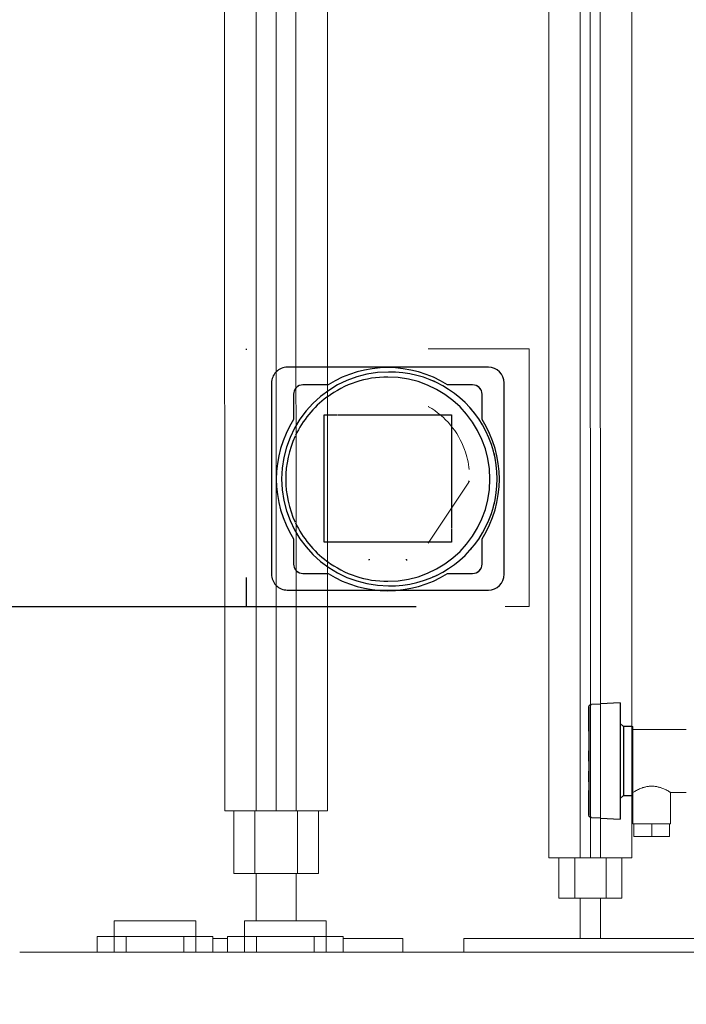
# Model space of a CAD drawing. Header units: millimetres. Extents: x -9182 to -5604, y -634 to 2880.
# Tile 5 of 14: x -8801 to -8589, y 1883 to 2197. Entities that reach past the tile are written whole.
import ezdxf

# ---------------------------------------------------------------- set-up
doc = ezdxf.new("R2010")
doc.units = ezdxf.units.MM
for name, color, linetype, lineweight in [('A-ANNO-DIMS', 211, 'Continuous', 30), ('A-ANNO-DIMS-20', 211, 'Continuous', 30), ('A-DETL-THIN', 151, 'Continuous', 25), ('A-WALL', 113, 'Continuous', 25), ('E-ELEC-FIXT', 91, 'Continuous', 18), ('M-EQPM', 50, 'Continuous', 18), ('P-PIPE', 3, 'Continuous', 18), ('P-PIPE-CNTR', 3, 'Continuous', 18)]:
    doc.layers.add(name, color=color, linetype=linetype, lineweight=lineweight)
doc.styles.add('Trebuchet MS', font='trebuc.ttf', dxfattribs={"height": 50})
doc.dimstyles.new('Cotes_linéaires', dxfattribs={"dimscale": 304.8, "dimtxt": 51.547545, "dimasz": 0.164042, "dimexe": 0.164042, "dimexo": 0.0625, "dimgap": 0.013123, "dimtad": 1, "dimdec": 0, "dimzin": 0, "dimdsep": 46, "dimtxsty": 'Trebuchet MS', "dimblk1": 'OBLIQUE', "dimblk2": 'OBLIQUE', "dimsah": 1, "dimcen": 0.09, "dimdle": 0.164042, "dimazin": 0, "dimtfac": 1, "dimtdec": 4, "dimtix": 1, "dimtmove": 0, "dimatfit": 3, "dimfxl": 0.328084, "dimfxlon": 1, "dimtvp": 1, "dimtfill": 1, "dimtolj": 1, "dimtzin": 0, "dimarcsym": 2})

# ---------------------------------------------------------------- blocks, each defined once
blk = doc.blocks.new('Legrand Sorties de câbles - Prise courant-1079661-Elévation Sud')
at = {"layer": 'A-DETL-THIN'}
for p, q in [((-8657.76, 2049.67), (-8657.54, 2050)), ((-8689.59, 2024.77), (-8689.59, 2024.67)), ((-8677.58, 2024.66), (-8677.58, 2024.77))]:
    blk.add_line(p, q, dxfattribs=at)
at = {"layer": 'E-ELEC-FIXT'}
for p, q in [((-8670.78, 2030.16), (-8657.83, 2049.56)), ((-8689.59, 2024.91), (-8689.59, 2024.77)), ((-8689.59, 2024.91), (-8689.33, 2024.89)), ((-8677.83, 2024.89), (-8677.58, 2024.9)), ((-8677.58, 2024.77), (-8677.58, 2024.9))]:
    blk.add_line(p, q, dxfattribs=at)
blk = doc.blocks.new('Legrand Boite encastrement batibox 1 poste1 - 1 poste-1079662-Elévation Sud')
at = {"layer": 'A-DETL-THIN'}
for p, q in [((-8702.84, 2080.49), (-8710.58, 2080.49)), ((-8702.56, 2080.49), (-8702.74, 2080.49)), ((-8656.58, 2080.49), (-8664.6, 2080.49)), ((-8713.58, 2077.49), (-8713.58, 2069.47)), ((-8653.58, 2069.47), (-8653.58, 2077.49)), ((-8713.58, 2031.51), (-8713.58, 2023.49)), ((-8653.58, 2023.49), (-8653.58, 2031.51)), ((-8710.58, 2020.49), (-8702.82, 2020.49)), ((-8702.72, 2020.49), (-8702.56, 2020.49)), ((-8664.6, 2020.49), (-8656.58, 2020.49))]:
    blk.add_line(p, q, dxfattribs=at)
for centre, radius, start, end in [((-8683.58, 2050.49), 35.5, 57.6795, 122.3205), ((-8710.58, 2077.49), 3, 90, 136.2242), ((-8683.58, 2050.49), 32.5, 90, 126.4839), ((-8683.58, 2050.49), 32.5, 270, 90), ((-8656.58, 2077.49), 3, 360, 90), ((-8710.58, 2077.49), 3, 139.345, 180), ((-8710.58, 2077.49), 3, 139.345, 150), ((-8710.58, 2077.49), 3, 120, 136.2242), ((-8656.58, 2077.49), 3, 30, 60), ((-8683.58, 2050.49), 32.5, 126.705, 154.671), ((-8683.58, 2050.49), 35.5, 147.6795, 212.3205), ((-8683.58, 2050.49), 35.5, 327.6795, 32.3205), ((-8683.58, 2050.49), 32.5, 155.1291, 204.8986), ((-8683.58, 2050.49), 32.5, 205.3572, 233.3204), ((-8683.58, 2050.49), 32.5, 233.5416, 270), ((-8710.58, 2023.49), 3, 180, 221.0571), ((-8710.58, 2023.49), 3, 210, 221.0571), ((-8710.58, 2023.49), 3, 225, 240), ((-8710.58, 2023.49), 3, 225, 270), ((-8656.58, 2023.49), 3, 270, 0), ((-8656.58, 2023.49), 3, 300, 330), ((-8683.58, 2050.49), 35.5, 237.6795, 302.3205)]:
    blk.add_arc(centre, radius, start, end, dxfattribs=at)
blk = doc.blocks.new('Legrand plaque2 - 1 poste-1079663-Elévation Sud')
at = {"layer": 'A-DETL-THIN'}
blk.add_line((-8728.58, 2091.62), (-8728.58, 2092), dxfattribs=at)
at = {"layer": 'A-DETL-THIN', "flags": 128}
blk.add_lwpolyline([(-8728.58, 2010), (-8728.58, 2010.38), (-8728.58, 2011.52), (-8728.58, 2013.39), (-8728.58, 2015.97), (-8728.58, 2019.2)], dxfattribs=at)
at = {"layer": 'E-ELEC-FIXT'}
for p, q in [((-8638.58, 2092), (-8670.79, 2092)), ((-8646.21, 2010), (-8638.58, 2010))]:
    blk.add_line(p, q, dxfattribs=at)
at = {"layer": 'E-ELEC-FIXT', "flags": 128}
blk.add_lwpolyline([(-8638.58, 2092), (-8638.58, 2091.62), (-8638.58, 2090.48), (-8638.58, 2088.61), (-8638.58, 2086.03), (-8638.58, 2082.8), (-8638.58, 2078.98), (-8638.58, 2074.64), (-8638.58, 2069.86), (-8638.58, 2064.73), (-8638.58, 2059.34), (-8638.58, 2053.8), (-8638.58, 2048.2), (-8638.58, 2042.66), (-8638.58, 2037.27), (-8638.58, 2032.14), (-8638.58, 2027.36), (-8638.58, 2023.02), (-8638.58, 2019.2), (-8638.58, 2015.97), (-8638.58, 2013.39), (-8638.58, 2011.52), (-8638.58, 2010.38), (-8638.58, 2010)], dxfattribs=at)
at = {"layer": 'E-ELEC-FIXT'}
blk.add_open_spline([(-8670.77, 2073.63), (-8670.71, 2073.59), (-8668.02, 2072.05), (-8663.26, 2068.07), (-8659.08, 2060.83), (-8657.92, 2055.71), (-8657.7, 2053.54)], degree=3, knots=[-0.3360498, -0.3360498, -0.3360498, -0.3360498, -0.3333333, -0.2222222, -0.1111111, -0.0310488, -0.0310488, -0.0310488, -0.0310488], dxfattribs=at)
blk = doc.blocks.new('Legrand support universel-20181 - 1 poste-1079664-Elévation Sud')
at = {"layer": 'A-DETL-THIN'}
for p, q in [((-8712.84, 2086.11), (-8715.58, 2086.11)), ((-8702.84, 2086.11), (-8712.74, 2086.11)), ((-8651.58, 2086.11), (-8702.74, 2086.11)), ((-8720.58, 2081.11), (-8720.58, 2020.21)), ((-8646.58, 2020.21), (-8646.58, 2081.11)), ((-8703.83, 2030.41), (-8703.83, 2070.91)), ((-8703.83, 2070.91), (-8702.83, 2070.91)), ((-8702.74, 2070.91), (-8699.76, 2070.91)), ((-8699.6, 2070.91), (-8699.1, 2070.91)), ((-8698.96, 2070.91), (-8668.19, 2070.91)), ((-8668.05, 2070.91), (-8667.55, 2070.91)), ((-8667.4, 2070.91), (-8663.33, 2070.91)), ((-8663.33, 2070.91), (-8663.33, 2067.23)), ((-8663.33, 2067.03), (-8663.33, 2066.19)), ((-8663.33, 2066.05), (-8663.33, 2041.4)), ((-8663.33, 2041.24), (-8663.33, 2034.97)), ((-8663.33, 2034.77), (-8663.33, 2030.41)), ((-8702.83, 2030.41), (-8703.83, 2030.41)), ((-8696.6, 2030.41), (-8702.73, 2030.41)), ((-8693.63, 2030.41), (-8696.49, 2030.41)), ((-8673.63, 2030.41), (-8693.53, 2030.41)), ((-8670.66, 2030.41), (-8673.53, 2030.41)), ((-8663.33, 2030.41), (-8670.55, 2030.41)), ((-8715.58, 2015.21), (-8712.82, 2015.21)), ((-8712.72, 2015.21), (-8702.82, 2015.21)), ((-8702.72, 2015.21), (-8651.58, 2015.21))]:
    blk.add_line(p, q, dxfattribs=at)
for centre, start, end in [((-8715.58, 2081.11), 136.4162, 180), ((-8715.58, 2081.11), 90, 135), ((-8651.58, 2081.11), 0, 90), ((-8715.58, 2020.21), 180, 223.8663), ((-8651.58, 2020.21), 270, 0), ((-8715.58, 2020.21), 225, 270)]:
    blk.add_arc(centre, 5, start, end, dxfattribs=at)
blk = doc.blocks.new('HC_Heat Pump_GM_Saunier Duval_GeniaSet TEK_IS_kit complet_2C - HA 10-7_2 STB-985960-Elévation Sud')
at = {"layer": 'A-DETL-THIN'}
for p, q in [((-8615.97, 1978.95), (-8618.8, 1978.8)), ((-8609.58, 1979.28), (-8615.87, 1978.96)), ((-8609.58, 1979.28), (-8609.58, 1942.34)), ((-8608.61, 1971.78), (-8609.58, 1972.74)), ((-8605.97, 1971.78), (-8608.61, 1971.78)), ((-8608.61, 1971.78), (-8608.61, 1949.85)), ((-8609.58, 1948.89), (-8608.61, 1949.85)), ((-8608.61, 1949.85), (-8605.96, 1949.85)), ((-8618.8, 1942.83), (-8615.96, 1942.68)), ((-8615.86, 1942.67), (-8609.58, 1942.34))]:
    blk.add_line(p, q, dxfattribs=at)
at = {"layer": 'A-DETL-THIN', "flags": 128}
for points in [[(-8619.58, 1977.99), (-8619.57, 1978.02), (-8619.57, 1978.05), (-8619.57, 1978.08), (-8619.56, 1978.12), (-8619.56, 1978.15), (-8619.55, 1978.18), (-8619.54, 1978.21), (-8619.53, 1978.24), (-8619.52, 1978.27), (-8619.51, 1978.3), (-8619.5, 1978.33), (-8619.48, 1978.36), (-8619.47, 1978.39), (-8619.45, 1978.42), (-8619.43, 1978.45), (-8619.41, 1978.47), (-8619.39, 1978.5), (-8619.37, 1978.52), (-8619.35, 1978.55), (-8619.33, 1978.57), (-8619.3, 1978.59), (-8619.28, 1978.62), (-8619.25, 1978.64), (-8619.23, 1978.65), (-8619.2, 1978.67)], [(-8619.58, 1970.36), (-8619.58, 1970.92), (-8619.58, 1971.47), (-8619.58, 1972), (-8619.58, 1972.51), (-8619.58, 1973), (-8619.58, 1973.48), (-8619.58, 1973.93), (-8619.58, 1974.36), (-8619.58, 1974.77), (-8619.58, 1975.16), (-8619.58, 1975.53), (-8619.58, 1975.87), (-8619.58, 1976.19), (-8619.58, 1976.48), (-8619.58, 1976.75), (-8619.58, 1976.99), (-8619.58, 1977.21), (-8619.58, 1977.4), (-8619.58, 1977.57), (-8619.58, 1977.7), (-8619.58, 1977.82), (-8619.58, 1977.9), (-8619.58, 1977.95), (-8619.58, 1977.98), (-8619.58, 1977.99)], [(-8619.58, 1977.99), (-8619.58, 1977.97), (-8619.58, 1977.93), (-8619.58, 1977.86), (-8619.58, 1977.77), (-8619.58, 1977.64), (-8619.58, 1977.49), (-8619.58, 1977.32), (-8619.58, 1977.12), (-8619.58, 1976.89), (-8619.58, 1976.63), (-8619.58, 1976.35), (-8619.58, 1976.05), (-8619.58, 1975.72), (-8619.58, 1975.36), (-8619.58, 1974.99), (-8619.58, 1974.59), (-8619.58, 1974.17), (-8619.58, 1973.72), (-8619.58, 1973.26), (-8619.58, 1972.78), (-8619.58, 1972.28), (-8619.58, 1971.76), (-8619.58, 1971.22), (-8619.58, 1970.66), (-8619.58, 1970.09), (-8619.58, 1969.51), (-8619.58, 1968.91), (-8619.58, 1968.3), (-8619.58, 1967.67), (-8619.58, 1967.04), (-8619.58, 1966.39), (-8619.58, 1965.74), (-8619.58, 1965.08), (-8619.58, 1964.41), (-8619.58, 1963.73), (-8619.58, 1963.05), (-8619.58, 1962.37), (-8619.58, 1961.69), (-8619.58, 1961), (-8619.58, 1960.31), (-8619.58, 1959.63), (-8619.58, 1958.94), (-8619.58, 1958.26), (-8619.58, 1957.58), (-8619.58, 1956.91), (-8619.58, 1956.25), (-8619.58, 1955.59), (-8619.58, 1954.94), (-8619.58, 1954.3), (-8619.58, 1953.67), (-8619.58, 1953.05), (-8619.58, 1952.44), (-8619.58, 1951.85), (-8619.58, 1951.27), (-8619.58, 1950.71), (-8619.58, 1950.16), (-8619.58, 1949.63), (-8619.58, 1949.12), (-8619.58, 1948.62), (-8619.58, 1948.15), (-8619.58, 1947.7), (-8619.58, 1947.26), (-8619.58, 1946.85), (-8619.58, 1946.46), (-8619.58, 1946.1), (-8619.58, 1945.75), (-8619.58, 1945.44), (-8619.58, 1945.14), (-8619.58, 1944.87), (-8619.58, 1944.63), (-8619.58, 1944.41), (-8619.58, 1944.22), (-8619.58, 1944.06), (-8619.58, 1943.92), (-8619.58, 1943.81), (-8619.58, 1943.73), (-8619.58, 1943.67), (-8619.58, 1943.64), (-8619.58, 1943.64)], [(-8619.02, 1978.76), (-8618.99, 1978.77), (-8618.96, 1978.78), (-8618.93, 1978.78), (-8618.9, 1978.79), (-8618.87, 1978.8), (-8618.83, 1978.8), (-8618.8, 1978.8)], [(-8619.58, 1960.81), (-8619.58, 1961.31), (-8619.58, 1962), (-8619.58, 1962.68), (-8619.58, 1963.37), (-8619.58, 1964.04)], [(-8619.58, 1954.24), (-8619.58, 1954.59), (-8619.58, 1955.24), (-8619.58, 1955.89), (-8619.58, 1956.55), (-8619.58, 1957.22), (-8619.58, 1957.53)], [(-8619.58, 1943.64), (-8619.58, 1943.65), (-8619.58, 1943.69), (-8619.58, 1943.76), (-8619.58, 1943.86), (-8619.58, 1943.98), (-8619.58, 1944.13), (-8619.58, 1944.31), (-8619.58, 1944.51), (-8619.58, 1944.74), (-8619.58, 1944.99), (-8619.58, 1945.27), (-8619.58, 1945.58), (-8619.58, 1945.91), (-8619.58, 1946.26), (-8619.58, 1946.64), (-8619.58, 1947.04), (-8619.58, 1947.46), (-8619.58, 1947.9), (-8619.58, 1948.36), (-8619.58, 1948.85), (-8619.58, 1949.35), (-8619.58, 1949.87), (-8619.58, 1950.41), (-8619.58, 1950.96), (-8619.58, 1951.46)], [(-8619.2, 1942.95), (-8619.23, 1942.97), (-8619.25, 1942.99), (-8619.28, 1943.01), (-8619.3, 1943.03), (-8619.33, 1943.06), (-8619.35, 1943.08), (-8619.37, 1943.1), (-8619.39, 1943.13), (-8619.41, 1943.15), (-8619.43, 1943.18), (-8619.45, 1943.21), (-8619.47, 1943.24), (-8619.48, 1943.26), (-8619.5, 1943.29), (-8619.51, 1943.32), (-8619.52, 1943.35), (-8619.53, 1943.38), (-8619.54, 1943.42), (-8619.55, 1943.45), (-8619.56, 1943.48), (-8619.56, 1943.51), (-8619.57, 1943.54), (-8619.57, 1943.58), (-8619.57, 1943.61), (-8619.58, 1943.64)], [(-8618.8, 1942.83), (-8618.84, 1942.83), (-8618.87, 1942.83), (-8618.9, 1942.84), (-8618.93, 1942.84), (-8618.96, 1942.85), (-8618.99, 1942.86), (-8619.03, 1942.87)]]:
    blk.add_lwpolyline(points, dxfattribs=at)
at = {"layer": 'M-EQPM'}
for p, q in [((-8605.58, 1971.78), (-8605.92, 1971.78)), ((-8605.58, 1971.78), (-8605.58, 1949.85)), ((-8588.58, 1970.81), (-8605.58, 1970.81)), ((-8605.91, 1949.85), (-8605.58, 1949.85)), ((-8605.58, 1950.81), (-8605.58, 1940.81)), ((-8593.58, 1950.81), (-8588.58, 1950.81)), ((-8593.58, 1940.81), (-8593.58, 1950.81)), ((-8732.61, 1925), (-8732.61, 1945)), ((-8725.86, 1925), (-8725.86, 1945)), ((-8712.36, 1925), (-8712.36, 1945)), ((-8705.61, 1925), (-8705.61, 1945)), ((-8600.06, 1940.81), (-8605.58, 1940.81)), ((-8605.23, 1940.81), (-8605.23, 1936.81)), ((-8600.04, 1940.81), (-8599.58, 1940.81)), ((-8599.58, 1940.81), (-8599.11, 1940.81)), ((-8599.58, 1936.81), (-8599.58, 1940.81)), ((-8593.58, 1940.81), (-8599.09, 1940.81)), ((-8593.92, 1940.81), (-8593.92, 1936.81)), ((-8599.58, 1936.81), (-8605.23, 1936.81)), ((-8593.92, 1936.81), (-8599.58, 1936.81)), ((-8629.11, 1917.21), (-8629.11, 1930)), ((-8624.11, 1917.21), (-8624.11, 1930)), ((-8614.11, 1917.21), (-8614.11, 1930)), ((-8609.11, 1917.21), (-8609.11, 1930)), ((-8725.86, 1925), (-8732.61, 1925)), ((-8712.36, 1925), (-8725.86, 1925)), ((-8725.46, 1925), (-8725.46, 1910)), ((-8712.76, 1910), (-8712.76, 1925)), ((-8705.61, 1925), (-8712.36, 1925)), ((-8624.11, 1917.21), (-8629.11, 1917.21)), ((-8614.11, 1917.21), (-8624.11, 1917.21)), ((-8622.31, 1917.21), (-8622.31, 1904.39)), ((-8615.91, 1904.39), (-8615.91, 1917.21)), ((-8609.11, 1917.21), (-8614.11, 1917.21)), ((-8770.66, 1910), (-8770.66, 1900)), ((-8744.66, 1910), (-8770.66, 1910)), ((-8744.66, 1900), (-8744.66, 1910)), ((-8729.19, 1910), (-8729.19, 1900)), ((-8703.19, 1910), (-8729.19, 1910)), ((-8703.19, 1900), (-8703.19, 1910)), ((-8776.06, 1905), (-8766.86, 1905)), ((-8776.06, 1900), (-8776.06, 1905)), ((-8766.86, 1905), (-8748.46, 1905)), ((-8766.86, 1900), (-8766.86, 1905)), ((-8748.46, 1905), (-8739.26, 1905)), ((-8748.46, 1900), (-8748.46, 1905)), ((-8739.26, 1900), (-8739.26, 1905)), ((-8734.59, 1905), (-8725.39, 1905)), ((-8734.59, 1900), (-8734.59, 1905)), ((-8725.39, 1905), (-8706.99, 1905)), ((-8725.39, 1900), (-8725.39, 1905)), ((-8706.99, 1905), (-8697.79, 1905)), ((-8706.99, 1900), (-8706.99, 1905)), ((-8697.79, 1900), (-8697.79, 1905)), ((-8734.72, 1904.39), (-8739.26, 1904.39)), ((-8678.8, 1904.39), (-8697.69, 1904.39)), ((-8678.8, 1900), (-8678.8, 1904.39)), ((-8659.42, 1904.39), (-8659.42, 1900)), ((-8619.11, 1904.39), (-8659.42, 1904.39)), ((-8578.8, 1904.39), (-8619.11, 1904.39)), ((-8798.76, 1900), (-8800.76, 1900)), ((-8798.76, 1900), (-8207.76, 1900))]:
    blk.add_line(p, q, dxfattribs=at)
blk.add_open_spline([(-8605.58, 1950.81), (-8605.57, 1950.81), (-8605.5, 1950.85), (-8605.14, 1951.07), (-8604.42, 1951.48), (-8603.45, 1951.93), (-8602.82, 1952.19), (-8602.38, 1952.34), (-8602.06, 1952.43), (-8601.5, 1952.59), (-8600.82, 1952.73), (-8600.12, 1952.8), (-8599.57, 1952.81), (-8599.03, 1952.8), (-8598.33, 1952.73), (-8597.65, 1952.59), (-8597, 1952.41), (-8596.09, 1952.12), (-8594.91, 1951.57), (-8594.01, 1951.07), (-8593.65, 1950.85), (-8593.58, 1950.81), (-8593.58, 1950.81)], degree=3, knots=[0, 0, 0, 0, 0.055556, 0.111111, 0.222222, 0.277778, 0.333333, 0.347222, 0.361111, 0.388889, 0.444444, 0.472222, 0.5, 0.527778, 0.555556, 0.611111, 0.638889, 0.666667, 0.777778, 0.888889, 0.944444, 1, 1, 1, 1], dxfattribs=at)
blk = doc.blocks.new('DIMBLOCK3-Elévation Sud')
at = {"layer": 'A-ANNO-DIMS-20', "transparency": 16777216}
for p, q in [((-9113.46, 2060), (-9113.46, -50)), ((-9113.46, 2010), (-9163.46, 2010)), ((-9113.46, 2010), (-8674.53, 2010)), ((-9113.46, 0), (-9163.46, 0)), ((-9113.46, 0), (-9013.46, 0))]:
    blk.add_line(p, q, dxfattribs=at)
at = {"layer": 'A-ANNO-DIMS-20', "lineweight": 70, "transparency": 16777216}
for p, q in [((-9113.46, 2010), (-9138.46, 2035)), ((-9113.46, 2010), (-9088.46, 1985)), ((-9113.46, 0), (-9138.46, 25)), ((-9113.46, 0), (-9088.46, -25))]:
    blk.add_line(p, q, dxfattribs=at)
at = {"layer": 'A-ANNO-DIMS-20', "color": 0, "transparency": 16777216, "insert": (-9181.43, 931.61), "char_height": 50, "width": 176.1353, "attachment_point": 1, "rotation": 90, "line_spacing_factor": 1.048425, "style": 'Trebuchet MS', "bg_fill": 3, "box_fill_scale": 1.25, "bg_fill_color": 256, "bg_fill_true_color": 13158600, "bg_fill_transparency": 0}
blk.add_mtext('2010', dxfattribs=at)
blk = doc.blocks.new('_Oblique')
at = {"color": 0, "linetype": 'ByBlock', "lineweight": -2}
blk.add_line((-0.5, -0.5), (0.5, 0.5), dxfattribs=at)

msp = doc.modelspace()

# ---------------------------------------------------------------- linework, layer by layer
at = {"layer": 'A-WALL'}
for centre, radius, start, end in [((-8683.38, 2050.56), 34, 90, 270), ((-8682.78, 2050.56), 34.01, 268.9889, 91.0111), ((-8682.78, 2050.56), 34.01, 64.3567, 66.4931), ((-8682.78, 2050.56), 34.01, 37.7799, 40.9805), ((-8682.78, 2050.56), 34.01, 11.3169, 14.9724), ((-8682.78, 2050.56), 34.01, 345.0276, 348.6831), ((-8682.78, 2050.56), 34.01, 319.0195, 322.2201), ((-8682.78, 2050.56), 34.01, 293.5069, 295.6433)]:
    msp.add_arc(centre, radius, start, end, dxfattribs=at)
at = {"layer": 'P-PIPE'}
for p, q in [((-8735.66, 2878.86), (-8735.46, 1945)), ((-8725.66, 2878.86), (-8725.46, 1945)), ((-8712.76, 1945), (-8712.96, 2878.86)), ((-8702.76, 1945), (-8702.96, 2878.87)), ((-8632.51, 2878.86), (-8632.31, 1930)), ((-8622.51, 2878.86), (-8622.31, 1930)), ((-8615.91, 1930), (-8616.11, 2878.86)), ((-8605.91, 1930), (-8606.11, 2878.86))]:
    msp.add_line(p, q, dxfattribs=at)
for centre, major_axis, ratio, start_param, end_param in [((-8719.11, 1945), (16.35, 0), 0.000248, 1.570796, 3.141593), ((-8719.11, 1945), (16.35, 0), 0.000248, 0, 1.570796), ((-8619.11, 1930), (13.2, 0), 0.000262, 1.570796, 3.141593), ((-8619.11, 1930), (13.2, 0), 0.000262, 0, 1.570796)]:
    msp.add_ellipse(centre, major_axis=major_axis, ratio=ratio, start_param=start_param, end_param=end_param, dxfattribs=at)
at = {"layer": 'P-PIPE-CNTR'}
for p, q in [((-8719.11, 1945), (-8719.31, 2878.86)), ((-8619.11, 1930), (-8619.31, 2878.86))]:
    msp.add_line(p, q, dxfattribs=at)

# ---------------------------------------------------------------- block references
at = {"layer": 'A-DETL-THIN'}
for name in ['Legrand plaque2 - 1 poste-1079663-Elévation Sud', 'Legrand Boite encastrement batibox 1 poste1 - 1 poste-1079662-Elévation Sud', 'Legrand support universel-20181 - 1 poste-1079664-Elévation Sud', 'HC_Heat Pump_GM_Saunier Duval_GeniaSet TEK_IS_kit complet_2C - HA 10-7_2 STB-985960-Elévation Sud', 'Legrand Sorties de câbles - Prise courant-1079661-Elévation Sud']:
    msp.add_blockref(name, (0, 0), dxfattribs=at)

# ---------------------------------------------------------------- next in the draw order: dimensions: what is measured, and where the dimension line sits
at = {"layer": 'A-ANNO-DIMS'}
dim = msp.add_linear_dim(base=(-9113.46, 0), p1=(-8674.53, 2010), p2=(-9013.46, 0), angle=90, dimstyle='Cotes_linéaires', override={"dimpost": '<>', "dimfxl": 2038.374557}, dxfattribs=at)
dim.commit()
dim.dimension.update_dxf_attribs({"geometry": 'DIMBLOCK3-Elévation Sud', "text_midpoint": (-9142.89, 1005)})

doc.saveas('drawing.dxf')
